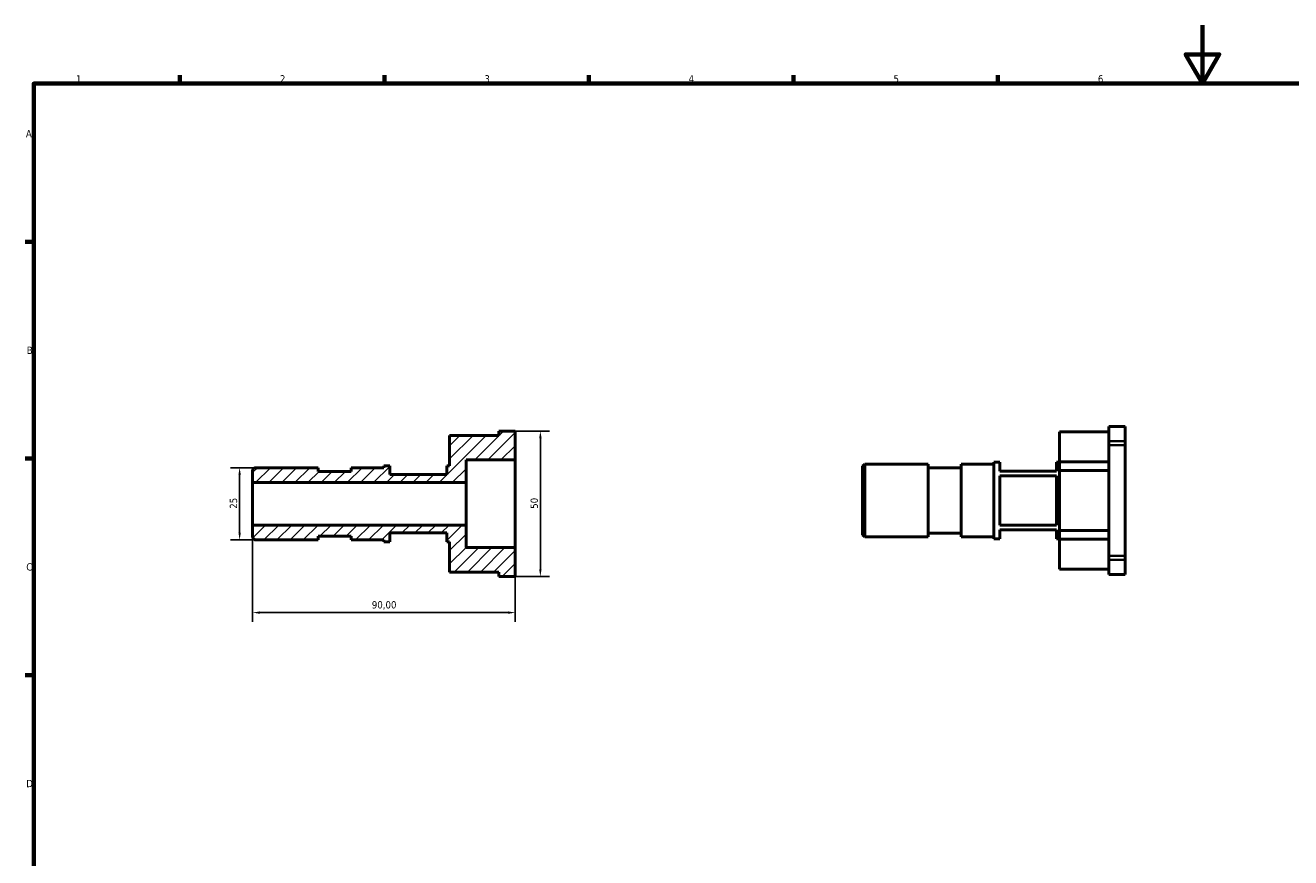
# Model space of a CAD drawing. Header units: millimetres. Extents: x 0 to 901, y 0 to 594.
# Tile 2 of 3: x 17 to 451, y 309 to 594. Entities that reach past the tile are written whole.
import ezdxf

# ---------------------------------------------------------------- set-up
doc = ezdxf.new("R2010")
doc.units = ezdxf.units.MM
for name, color, linetype, lineweight in [('Border (ISO)', 7, 'Continuous', 70), ('Dimension (ISO)', 7, 'Continuous', 25), ('Hatch (ISO)', 7, 'Continuous', 18), ('Visible (ISO)', 7, 'Continuous', 50), ('Visible Narrow (ISO)', 7, 'Continuous', 35)]:
    doc.layers.add(name, color=color, linetype=linetype, lineweight=lineweight)
doc.styles.add('Note Text (ISO)', font='tahoma.ttf')
doc.dimstyles.new('Default (ISO)', dxfattribs={"dimtxt": 2.5, "dimasz": 2.5, "dimexe": 3.175, "dimexo": 0, "dimgap": 0.762, "dimtad": 1, "dimrnd": 1e-08, "dimzin": 0, "dimtxsty": 'Note Text (ISO)', "dimcen": 0.09, "dimdle": 10, "dimclrd": 256, "dimclre": 256, "dimclrt": 232, "dimazin": 0, "dimtfac": 1.40208, "dimtmove": 0, "dimatfit": 3, "dimfxl": 1, "dimtolj": 1, "dimtzin": 0, "dimlwd": -1, "dimlwe": -1, "dimarcsym": 0})

# ---------------------------------------------------------------- blocks, each defined once
blk = doc.blocks.new('Borders Default Border')
at = {"layer": 'Border (ISO)'}
for p, q in [((70.08, 574), (70.08, 576.9)), ((140.17, 574), (140.17, 576.9)), ((210.25, 574), (210.25, 576.9)), ((280.33, 574), (280.33, 576.9)), ((350.42, 574), (350.42, 576.9)), ((20, 519.75), (17.1, 519.75)), ((20, 445.5), (17.1, 445.5)), ((20, 371.25), (17.1, 371.25))]:
    blk.add_line(p, q, dxfattribs=at)
at = {"layer": 'Border (ISO)', "flags": 128}
for points in [[(420.5, 594), (420.5, 574), (414.73, 584), (426.27, 584), (420.5, 574)], [(20, 20), (20, 574), (821, 574), (821, 20), (20, 20)]]:
    blk.add_lwpolyline(points, dxfattribs=at)
at = {"layer": 'Border (ISO)', "color": 232, "true_color": 0xca0064, "char_height": 2.5, "attachment_point": 7, "style": 'Note Text (ISO)'}
for s, insert in [('1', (34.48, 574.4)), ('2', (104.37, 574.4)), ('3', (174.43, 574.35)), ('4', (244.42, 574.4)), ('5', (314.64, 574.35)), ('6', (384.66, 574.35)), ('A', (17.29, 555.62)), ('B', (17.59, 481.37)), ('C', (17.43, 407.08)), ('D', (17.43, 332.88))]:
    blk.add_mtext(s, dxfattribs=dict(at, insert=insert))
blk = doc.blocks.new('*D7')
at = {"layer": 'Defpoints', "color": 0, "transparency": 16777216}
for p in [(95, 422.74), (185, 414.97), (185, 392.71)]:
    blk.add_point(p, dxfattribs=at)
at = {"layer": 'Dimension (ISO)', "transparency": 16777216}
for p, q in [((95, 422.74), (95, 389.53)), ((185, 414.97), (185, 389.53)), ((97.5, 392.71), (182.5, 392.71))]:
    blk.add_line(p, q, dxfattribs=at)
for points in [[(97.5, 393.13), (97.5, 392.29), (95, 392.71)], [(182.5, 393.13), (182.5, 392.29), (185, 392.71)]]:
    blk.add_solid(points, dxfattribs=at)
at = {"layer": 'Dimension (ISO)', "color": 232, "true_color": 0xca0064, "transparency": 16777216, "insert": (135.85, 396.64), "char_height": 2.5, "attachment_point": 1, "style": 'Note Text (ISO)'}
blk.add_mtext('\\A1;90,00', dxfattribs=at)
blk = doc.blocks.new('*D9')
at = {"layer": 'Defpoints', "color": 0, "transparency": 16777216}
for p in [(95.75, 442.36), (90.54, 417.64), (95.75, 417.64)]:
    blk.add_point(p, dxfattribs=at)
at = {"layer": 'Dimension (ISO)', "transparency": 16777216}
for p, q in [((95.75, 442.36), (87.37, 442.36)), ((90.54, 439.86), (90.54, 420.14)), ((95.75, 417.64), (87.37, 417.64))]:
    blk.add_line(p, q, dxfattribs=at)
for points in [[(90.13, 439.86), (90.96, 439.86), (90.54, 442.36)], [(90.13, 420.14), (90.96, 420.14), (90.54, 417.64)]]:
    blk.add_solid(points, dxfattribs=at)
at = {"layer": 'Dimension (ISO)', "color": 232, "true_color": 0xca0064, "transparency": 16777216, "insert": (87.18, 428.3), "char_height": 2.5, "attachment_point": 1, "rotation": 90, "style": 'Note Text (ISO)'}
blk.add_mtext('\\A1;25', dxfattribs=at)
blk = doc.blocks.new('*D10')
at = {"layer": 'Defpoints', "color": 0, "transparency": 16777216}
for p in [(185, 454.93), (193.61, 454.93), (185, 405.07)]:
    blk.add_point(p, dxfattribs=at)
at = {"layer": 'Dimension (ISO)', "transparency": 16777216}
for p, q in [((185, 454.93), (196.79, 454.93)), ((193.61, 407.57), (193.61, 452.43)), ((185, 405.07), (196.79, 405.07))]:
    blk.add_line(p, q, dxfattribs=at)
for points in [[(193.2, 452.43), (194.03, 452.43), (193.61, 454.93)], [(193.2, 407.57), (194.03, 407.57), (193.61, 405.07)]]:
    blk.add_solid(points, dxfattribs=at)
at = {"layer": 'Dimension (ISO)', "color": 232, "true_color": 0xca0064, "transparency": 16777216, "insert": (190.25, 428.3), "char_height": 2.5, "attachment_point": 1, "rotation": 90, "style": 'Note Text (ISO)'}
blk.add_mtext('\\A1;50', dxfattribs=at)

msp = doc.modelspace()

# ---------------------------------------------------------------- hatches: boundary and pattern name
at = {"layer": 'Hatch (ISO)'}
h = msp.add_hatch(dxfattribs=at)
h.set_pattern_fill('ANSI31', color=256, scale=25.4, style=0)
h.set_pattern_definition([(45, (0, 0), (-2.245064, 2.245064), [])])
edge = h.paths.add_edge_path()
edge.add_line((168.125, 414.971), (168.125, 422.738))
edge.add_line((168.125, 422.738), (95, 422.738))
edge.add_line((95, 422.738), (95, 418.401))
edge.add_spline(control_points=[(95, 418.401), (95.363, 418.033), (95.75, 417.641)], knot_values=[0, 0, 0, 0.1067143, 0.1067143, 0.1067143], weights=[1, 1.0004904, 1], degree=2, periodic=0)
edge.add_line((95.75, 417.641), (117.5, 417.641))
edge.add_line((117.5, 417.641), (117.5, 418.907))
edge.add_line((117.5, 418.907), (128.75, 418.907))
edge.add_line((128.75, 418.907), (128.75, 417.641))
edge.add_line((128.75, 417.641), (140, 417.641))
edge.add_line((140, 417.641), (140, 417.01))
edge.add_line((140, 417.01), (142, 417.01))
edge.add_line((142, 417.01), (142, 420))
edge.add_line((142, 420), (161.5, 420))
edge.add_line((161.5, 420), (161.5, 417.01))
edge.add_line((161.5, 417.01), (162.5, 417.01))
edge.add_line((162.5, 417.01), (162.5, 406.583))
edge.add_line((162.5, 406.583), (179.375, 406.583))
edge.add_line((179.375, 406.583), (179.375, 405.07))
edge.add_line((179.375, 405.07), (185, 405.07))
edge.add_line((185, 405.07), (185, 414.971))
edge.add_line((185, 414.971), (168.125, 414.971))
edge = h.paths.add_edge_path()
edge.add_line((168.125, 437.262), (168.125, 445.029))
edge.add_line((168.125, 445.029), (185, 445.029))
edge.add_line((185, 445.029), (185, 454.93))
edge.add_line((185, 454.93), (179.375, 454.93))
edge.add_line((179.375, 454.93), (179.375, 453.417))
edge.add_line((179.375, 453.417), (162.5, 453.417))
edge.add_line((162.5, 453.417), (162.5, 442.99))
edge.add_line((162.5, 442.99), (161.5, 442.99))
edge.add_line((161.5, 442.99), (161.5, 440))
edge.add_line((161.5, 440), (142, 440))
edge.add_line((142, 440), (142, 442.99))
edge.add_line((142, 442.99), (140, 442.99))
edge.add_line((140, 442.99), (140, 442.359))
edge.add_line((140, 442.359), (128.75, 442.359))
edge.add_line((128.75, 442.359), (128.75, 441.093))
edge.add_line((128.75, 441.093), (117.5, 441.093))
edge.add_line((117.5, 441.093), (117.5, 442.359))
edge.add_line((117.5, 442.359), (95.75, 442.359))
edge.add_spline(control_points=[(95.75, 442.359), (95.363, 441.967), (95, 441.599)], knot_values=[0, 0, 0, 0.1067143, 0.1067143, 0.1067143], weights=[1, 1.0004904, 1], degree=2, periodic=0)
edge.add_line((95, 441.599), (95, 437.262))
edge.add_line((95, 437.262), (168.125, 437.262))

# ---------------------------------------------------------------- linework, layer by layer
at = {"layer": 'Visible (ISO)'}
for p, q in [((388.406, 451.439), (388.406, 456.534)), ((394.031, 456.534), (388.406, 456.534)), ((394.031, 456.534), (394.031, 451.439)), ((179.375, 453.417), (162.5, 453.417)), ((162.5, 453.417), (162.5, 442.99)), ((185, 454.93), (179.375, 454.93)), ((179.375, 454.93), (179.375, 453.417)), ((185, 445.029), (185, 454.93)), ((371.531, 444.383), (371.531, 454.633)), ((371.531, 454.633), (388.406, 454.633)), ((388.406, 451.439), (388.406, 450.045)), ((394.031, 450.045), (394.031, 451.439)), ((388.406, 412.221), (388.406, 450.045)), ((394.031, 412.221), (394.031, 450.045)), ((117.5, 442.359), (95.75, 442.359)), ((117.5, 441.093), (117.5, 442.359)), ((140, 442.359), (128.75, 442.359)), ((128.75, 442.359), (128.75, 441.093)), ((142, 442.99), (140, 442.99)), ((140, 442.99), (140, 442.359)), ((142, 440), (142, 442.99)), ((162.5, 442.99), (161.5, 442.99)), ((161.5, 442.99), (161.5, 440)), ((168.125, 437.262), (168.125, 445.029)), ((168.125, 445.029), (185, 445.029)), ((185, 414.971), (185, 445.029)), ((304.031, 442.883), (304.781, 443.633)), ((304.031, 419.383), (304.031, 442.883)), ((304.781, 443.633), (304.781, 418.633)), ((304.781, 443.633), (326.531, 443.633)), ((326.531, 418.633), (326.531, 443.633)), ((326.531, 442.383), (337.781, 442.383)), ((337.781, 418.633), (337.781, 443.633)), ((337.781, 443.633), (349.031, 443.633)), ((349.031, 418.008), (349.031, 444.258)), ((349.031, 444.258), (351.031, 444.258)), ((351.031, 444.258), (351.031, 441.133)), ((370.531, 444.258), (371.531, 444.258)), ((370.531, 441.133), (370.531, 444.258)), ((371.531, 444.383), (371.531, 441.383)), ((388.406, 444.383), (371.531, 444.383)), ((95, 441.599), (95, 437.262)), ((128.75, 441.093), (117.5, 441.093)), ((161.5, 440), (142, 440)), ((370.531, 441.133), (351.031, 441.133)), ((351.031, 439.634), (351.031, 422.632)), ((351.031, 439.634), (370.531, 439.634)), ((370.531, 422.632), (370.531, 439.634)), ((371.531, 420.883), (371.531, 441.383)), ((371.531, 441.383), (388.406, 441.383)), ((95, 437.262), (168.125, 437.262)), ((95, 422.738), (95, 437.262)), ((168.125, 422.738), (168.125, 437.262)), ((168.125, 422.738), (95, 422.738)), ((95, 422.738), (95, 418.401)), ((168.125, 414.971), (168.125, 422.738)), ((370.531, 422.632), (351.031, 422.632)), ((351.031, 421.133), (351.031, 418.008)), ((351.031, 421.133), (370.531, 421.133)), ((370.531, 418.008), (370.531, 421.133)), ((371.531, 420.883), (371.531, 417.883)), ((388.406, 420.883), (371.531, 420.883)), ((95.75, 417.641), (117.5, 417.641)), ((117.5, 417.641), (117.5, 418.907)), ((117.5, 418.907), (128.75, 418.907)), ((128.75, 418.907), (128.75, 417.641)), ((128.75, 417.641), (140, 417.641)), ((140, 417.641), (140, 417.01)), ((140, 417.01), (142, 417.01)), ((142, 417.01), (142, 420)), ((142, 420), (161.5, 420)), ((161.5, 420), (161.5, 417.01)), ((161.5, 417.01), (162.5, 417.01)), ((162.5, 417.01), (162.5, 406.583)), ((304.031, 419.383), (304.781, 418.633)), ((304.781, 418.633), (326.531, 418.633)), ((326.531, 419.883), (337.781, 419.883)), ((337.781, 418.633), (349.031, 418.633)), ((349.031, 418.008), (351.031, 418.008)), ((370.531, 418.008), (371.531, 418.008)), ((371.531, 407.633), (371.531, 417.883)), ((371.531, 417.883), (388.406, 417.883)), ((185, 414.971), (168.125, 414.971)), ((185, 405.07), (185, 414.971)), ((388.406, 412.221), (388.406, 410.827)), ((394.031, 410.827), (394.031, 412.221)), ((388.406, 407.633), (371.531, 407.633)), ((388.406, 405.732), (388.406, 410.827)), ((394.031, 410.827), (394.031, 405.732)), ((162.5, 406.583), (179.375, 406.583)), ((179.375, 406.583), (179.375, 405.07)), ((179.375, 405.07), (185, 405.07)), ((394.031, 405.732), (388.406, 405.732))]:
    msp.add_line(p, q, dxfattribs=at)
for points in [[(95.75, 442.359), (95.363, 441.967), (95, 441.599)], [(95, 418.401), (95.363, 418.033), (95.75, 417.641)]]:
    msp.add_rational_spline(points, [1, 1.00049035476, 1], degree=2, dxfattribs=at)
at = {"layer": 'Visible Narrow (ISO)'}
for p, q in [((393.75, 451.439), (388.687, 451.439)), ((388.687, 450.045), (393.75, 450.045)), ((393.75, 412.221), (388.687, 412.221)), ((388.687, 410.827), (393.75, 410.827))]:
    msp.add_line(p, q, dxfattribs=at)

# ---------------------------------------------------------------- block references
msp.add_blockref('Borders Default Border', (0, 0))

# ---------------------------------------------------------------- dimensions: what is measured, and where the dimension line sits
at = {"layer": 'Dimension (ISO)'}
for base, p1, p2, angle, override, picture, middle in [((193.613, 454.93), (185, 405.07), (185, 454.93), 270, {"dimdec": 0, "dimtp": 0, "dimtm": 0, "dimtdec": 2, "dimtofl": 0, "dimatfit": 1}, '*D10', (193.613, 430)), ((90.543, 417.641), (95.75, 442.359), (95.75, 417.641), 270, {"dimdec": 0, "dimtp": 0, "dimtm": 0, "dimtdec": 2, "dimtofl": 0, "dimatfit": 1}, '*D9', (90.543, 430)), ((185, 392.71), (95, 422.738), (185, 414.971), 180, {"dimdec": 2, "dimtp": 0, "dimtm": 0, "dimtdec": 2, "dimtofl": 0, "dimatfit": 1}, '*D7', (140, 392.71))]:
    dim = msp.add_linear_dim(base=base, p1=p1, p2=p2, angle=angle, dimstyle='Default (ISO)', override=override, dxfattribs=at)
    dim.commit()
    dim.dimension.update_dxf_attribs({"geometry": picture, "text_midpoint": middle, "dimtype": 160})

doc.saveas('drawing.dxf')
